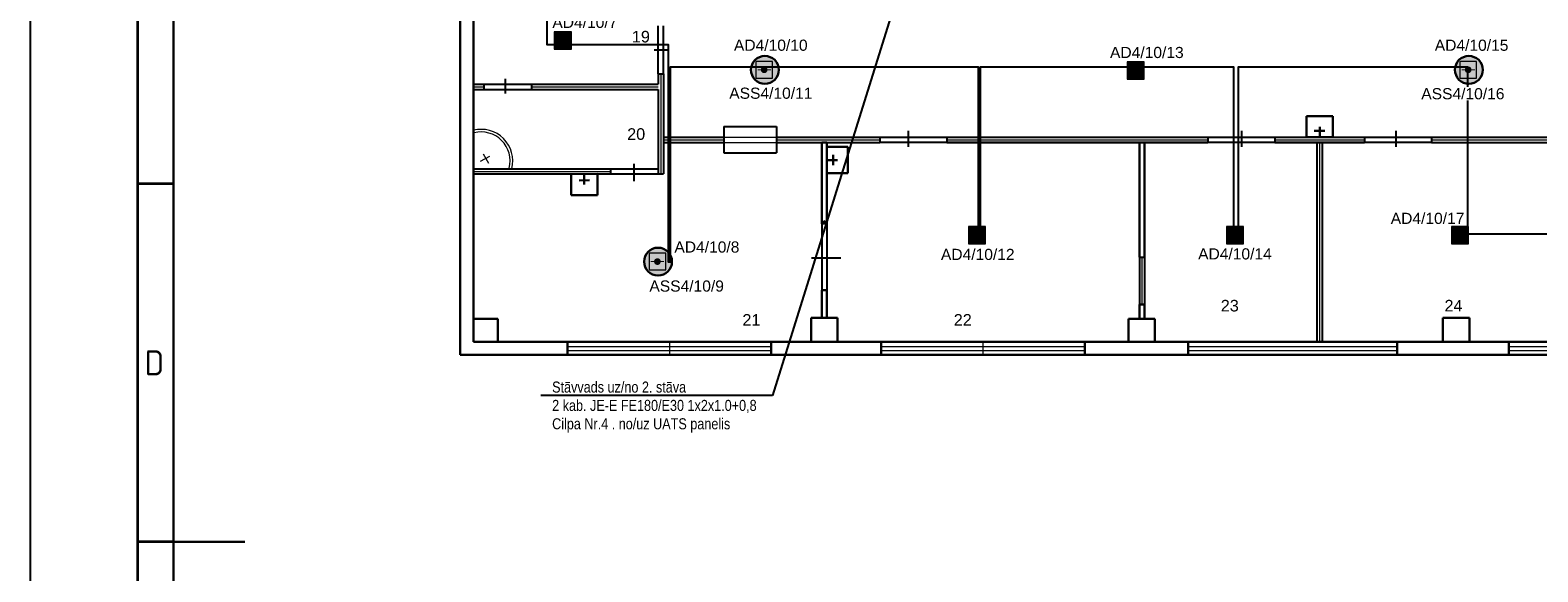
# Model space of a CAD drawing. Header units: millimetres. Extents: x -197461 to 862495, y -970068 to 63888.
# Tile 128 of 253: x -137994 to -109424, y -278788 to -268523. Entities that reach past the tile are written whole.
import ezdxf
from ezdxf import colors
from ezdxf.entities.mleader import LeaderData, LeaderLine
from ezdxf.math import Vec2, Vec3

# ---------------------------------------------------------------- set-up
doc = ezdxf.new("R2010")
doc.units = ezdxf.units.MM
doc.layers.get('0').update_dxf_attribs({"linetype": 'CONTINUOUS'})
for name, color, linetype, lineweight in [('1_eksplikacija', 8, 'CONTINUOUS', 15), ('1_ESOSAS_SIENAS', 7, 'CONTINUOUS', 30), ('1_PROJ_SIENAS', 6, 'CONTINUOUS', 25), ('1_sanehnika', 8, 'CONTINUOUS', 15)]:
    doc.layers.add(name, color=color, linetype=linetype, lineweight=lineweight)
doc.layers.add('Rasējuma lapa', color=7, linetype='CONTINUOUS')
doc.layers.add('UAS', color=240, linetype='CONTINUOUS')
doc.styles.add('ARIAL', font='arialbd.ttf')
doc.styles.add('ISO', font='iso')
doc.styles.add('PBL', font='arial.ttf')
doc.linetypes.add('BATTING', pattern='A,0.00254,-2.54,[134,ltypeshp.shx,S=2.54,R=0,X=-2.54,Y=0],-5.08,[134,ltypeshp.shx,S=2.54,R=180,X=2.54,Y=0],-2.54', length=10.16254)

# ---------------------------------------------------------------- blocks, each defined once
blk = doc.blocks.new('A2_L')
at = {"layer": 'Rasējuma lapa'}
blk.add_line((-594, 420), (-594, 0), dxfattribs=at)
at = {"layer": 'Rasējuma lapa', "lineweight": 35}
for p, q in [((-579, 415), (-579, 5)), ((-574, 260), (-579, 260)), ((-574, 210), (-579, 210))]:
    blk.add_line(p, q, dxfattribs=at)
at = {"layer": 'Rasējuma lapa', "lineweight": 30}
for p, q in [((-574, 410), (-574, 10)), ((-574, 210), (-564, 210))]:
    blk.add_line(p, q, dxfattribs=at)
at = {"layer": 'Rasējuma lapa', "style": 'ISO'}
blk.add_text('D', height=3.5, dxfattribs=at).set_placement((-578, 233.25))
blk = doc.blocks.new('*U1293')
at = {"layer": 'Rasējuma lapa'}
blk.add_blockref('A2_L', (0, 0), dxfattribs=at)
blk = doc.blocks.new('izlietne')
at = {"layer": '1_ESOSAS_SIENAS', "color": 0}
for p, q in [((-250.4, -398.68), (-250.4, 0)), ((250.5, 0), (-250.4, 0)), ((-250.4, 0), (-250.4, -398.68)), ((0, -197.63), (0, 0)), ((250.5, -398.68), (250.5, 0)), ((250.5, -398.68), (250.5, 0)), ((102.4, -120.05), (-98.7, -120.05)), ((-250.4, -398.68), (250.5, -398.68))]:
    blk.add_line(p, q, dxfattribs=at)
blk = doc.blocks.new('AD-proj')
at = {"lineweight": 5}
blk.add_lwpolyline([(-250, -250), (250, -250), (250, 250), (-250, 250)], close=True, dxfattribs=at)
at = {"const_width": 30}
blk.add_lwpolyline([(-200, 0), (200, 0)], dxfattribs=at)
at = {"const_width": 100}
blk.add_lwpolyline([(-50, 0, 1), (50, 0, 1)], format="xyb", close=True, dxfattribs=at)

msp = doc.modelspace()

# ---------------------------------------------------------------- hatches: boundary and pattern name
at = {"layer": 'UAS', "lineweight": 50, "true_color": 0xffffff}
h = msp.add_hatch(color=7, dxfattribs=at)
h.dxf.hatch_style = 1
h.paths.add_polyline_path([(-127934.38509, -268720.38505), (-127868.91415, -268720.38505, 1)], flags=16)
h.paths.add_polyline_path([(-127737.97227, -268884.0624), (-127737.97227, -268556.70771), (-128065.32696, -268556.70771), (-128065.32696, -268884.0624)])
at = {"layer": 'UAS', "lineweight": 50, "true_color": 0xc7c8ca}
h = msp.add_hatch(color=9, dxfattribs=at)
h.dxf.hatch_style = 1
h.paths.add_polyline_path([(-124052.90506, -269274.00906, -1), (-124115.99199, -269274.00906, -1)], flags=0)
h.paths.add_polyline_path([(-124242.16586, -269116.29173), (-124242.16586, -269431.7264), (-123926.73119, -269431.7264), (-123926.73119, -269116.29173)], flags=16)
h.paths.add_polyline_path([(-123807.86735, -269274.72624, 1), (-124335.91466, -269274.72624, 1)])
h.paths.add_polyline_path([(-123926.73119, -269431.7264), (-124242.16586, -269431.7264), (-124242.16586, -269116.29173), (-123926.73119, -269116.29173)], flags=16)
h = msp.add_hatch(color=9, dxfattribs=at)
h.dxf.hatch_style = 1
h.paths.add_polyline_path([(-110713.09801, -269274.00906, -1), (-110776.18494, -269274.00906, -1)], flags=0)
h.paths.add_polyline_path([(-110902.35881, -269116.29173), (-110902.35881, -269431.7264), (-110586.92414, -269431.7264), (-110586.92414, -269116.29173)], flags=16)
h.paths.add_polyline_path([(-110468.0603, -269274.72624, 1), (-110996.10761, -269274.72624, 1)])
h.paths.add_polyline_path([(-110586.92414, -269431.7264), (-110902.35881, -269431.7264), (-110902.35881, -269116.29173), (-110586.92414, -269116.29173)], flags=16)
at = {"layer": 'UAS', "lineweight": 50, "true_color": 0xffffff}
h = msp.add_hatch(color=7, dxfattribs=at)
h.dxf.hatch_style = 1
h.paths.add_polyline_path([(-117078.21828, -269286.58461), (-117012.74734, -269286.58461, 1)], flags=16)
h.paths.add_polyline_path([(-116881.80546, -269450.26196), (-116881.80546, -269122.90726), (-117209.16016, -269122.90726), (-117209.16016, -269450.26196)])
h = msp.add_hatch(color=7, dxfattribs=at)
h.dxf.hatch_style = 1
h.paths.add_polyline_path([(-120084.68493, -272409.55511), (-120019.21399, -272409.55511, 1)], flags=16)
h.paths.add_polyline_path([(-119888.27211, -272573.23245), (-119888.27211, -272245.87776), (-120215.6268, -272245.87776), (-120215.6268, -272573.23245)])
h = msp.add_hatch(color=7, dxfattribs=at)
h.dxf.hatch_style = 1
h.paths.add_polyline_path([(-115195.78543, -272409.55511), (-115130.31449, -272409.55511, 1)], flags=16)
h.paths.add_polyline_path([(-114999.37261, -272573.23245), (-114999.37261, -272245.87776), (-115326.72731, -272245.87776), (-115326.72731, -272573.23245)])
h = msp.add_hatch(color=7, dxfattribs=at)
h.dxf.hatch_style = 1
h.paths.add_polyline_path([(-110932.70632, -272409.55511), (-110867.23538, -272409.55511, 1)], flags=16)
h.paths.add_polyline_path([(-110736.2935, -272573.23245), (-110736.2935, -272245.87776), (-111063.6482, -272245.87776), (-111063.6482, -272573.23245)])
at = {"layer": 'UAS', "lineweight": 50, "true_color": 0xc7c8ca}
h = msp.add_hatch(color=9, dxfattribs=at)
h.dxf.hatch_style = 1
h.paths.add_polyline_path([(-126076.8779, -272908.88448, -1), (-126139.96484, -272908.88448, -1)], flags=0)
h.paths.add_polyline_path([(-126266.1387, -272751.16715), (-126266.1387, -273066.60182), (-125950.70404, -273066.60182), (-125950.70404, -272751.16715)], flags=16)
h.paths.add_polyline_path([(-125831.8402, -272909.60166, 1), (-126359.8875, -272909.60166, 1)])
h.paths.add_polyline_path([(-125950.70404, -273066.60182), (-126266.1387, -273066.60182), (-126266.1387, -272751.16715), (-125950.70404, -272751.16715)], flags=16)

# ---------------------------------------------------------------- linework, layer by layer
at = {"color": 18, "true_color": 0x000000}
for p, q in [((-126096.03445, -269347.75178), (-126096.03445, -268438.42652)), ((-125993.03511, -269347.75178), (-125993.03511, -268438.42652)), ((-129394.93427, -269547.92937), (-128492.55714, -269547.92937)), ((-129394.23711, -269649.53175), (-128493.62692, -269649.53175)), ((-128989.11518, -269722.36811), (-128989.11518, -269448.29597)), ((-121894.67336, -270549.7755), (-111438.09452, -270549.7755)), ((-121358.85801, -270432.98461), (-121358.85801, -270735.55955)), ((-115040.31893, -270432.98461), (-115040.31893, -270735.55955)), ((-112116.0944, -270432.98461), (-112116.0944, -270735.55955)), ((-121894.67336, -270648.35071), (-111438.09452, -270648.35071)), ((-126553.43134, -271055.12349), (-126553.43134, -271386.1591)), ((-126995.10608, -271150.59256), (-126094.38771, -271150.59256)), ((-126995.10608, -271246.05637), (-126094.38771, -271246.05637)), ((-122992.71198, -272182.82095), (-122992.71198, -273454.77494)), ((-122894.71295, -272182.82095), (-122894.71295, -273454.77494)), ((-123190.64525, -272835.73168), (-122629.16721, -272835.73168))]:
    msp.add_line(p, q, dxfattribs=at)
msp.add_lwpolyline([(-126170.63054, -268893.81304), (-125920.93917, -268893.81304)], dxfattribs=at)
at = {"layer": '1_eksplikacija'}
for p, q in [((-129292.19182, -270916.09762), (-129463.32685, -271014.94304)), ((-129410.58693, -270866.22766), (-129310.00598, -271040.3675))]:
    msp.add_line(p, q, dxfattribs=at)
for radius in [600, 550]:
    msp.add_arc((-129448.12741, -271002.24605), radius, 345.874822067, 104.1202536, dxfattribs=at)
at = {"layer": '1_ESOSAS_SIENAS', "color": 0}
for p, q in [((-129844.89211, -258791.67076), (-129844.89211, -274673.72076)), ((-129594.50211, -265998.97076), (-129594.50211, -268927.07076)), ((-129594.50211, -268852.87076), (-129594.50211, -272352.58076)), ((-122993.96211, -270648.67076), (-122993.96211, -272183.63076)), ((-122993.96211, -270648.67076), (-122895.16211, -270648.67076)), ((-122895.16211, -270648.67076), (-122895.16211, -272183.63076)), ((-116975.66211, -270648.67076), (-116876.86211, -270648.67076)), ((-116975.56211, -270648.67076), (-116975.56211, -272825.23076)), ((-116876.86211, -270648.67076), (-116876.86211, -272825.23076)), ((-129594.50211, -272186.63076), (-129594.50211, -274426.77076)), ((-122993.96211, -273453.21076), (-122895.16211, -273453.21076)), ((-122993.96211, -273453.21076), (-122993.96211, -273975.36076)), ((-122895.16211, -273453.21076), (-122895.16211, -273975.36076)), ((-123195.02211, -273975.36076), (-123195.02211, -274426.77076)), ((-123195.02211, -273975.36076), (-122694.06211, -273975.36076)), ((-122694.06211, -273975.36076), (-122694.06211, -274426.77076)), ((-116975.56211, -273724.81076), (-116975.56211, -273993.00076)), ((-116975.56211, -273724.81076), (-116876.86211, -273724.81076)), ((-116876.86211, -273724.81076), (-116876.86211, -273993.00076)), ((-111221.86211, -273975.36076), (-111221.86211, -274426.77076)), ((-111221.86211, -273975.36076), (-110720.86211, -273975.36076)), ((-110720.86211, -273975.36076), (-110720.86211, -274426.77076)), ((-129594.50211, -273996.42076), (-129132.30211, -273996.42076)), ((-129132.30211, -273996.42076), (-129132.30211, -274426.77076)), ((-117180.16211, -273993.00076), (-117180.16211, -274426.77076)), ((-117180.16211, -273993.00076), (-116682.86211, -273993.00076)), ((-116682.86211, -273993.00076), (-116682.86211, -274426.77076)), ((-129594.50211, -274426.77076), (-128190.42211, -274426.77076)), ((-128391.47211, -274426.77076), (-63423.96211, -274426.77076)), ((-127809.39211, -274426.77076), (-127809.39211, -274673.72076)), ((-123950.07211, -274426.77076), (-123950.07211, -274673.72076)), ((-121868.66211, -274426.77076), (-121868.66211, -274673.72076)), ((-118009.16211, -274426.77076), (-118009.16211, -274673.72076)), ((-116047.86211, -274426.77076), (-116047.86211, -274673.72076)), ((-112089.56211, -274426.77076), (-112089.56211, -274673.72076)), ((-109972.86211, -274426.77076), (-109972.86211, -274673.72076)), ((-129844.89211, -274673.72076), (-63173.46211, -274673.72076))]:
    msp.add_line(p, q, dxfattribs=at)
at = {"layer": '1_ESOSAS_SIENAS', "color": 18, "true_color": 0x000000}
msp.add_line((-122993.96211, -272183.63076), (-122895.16211, -272183.63076), dxfattribs=at)
at = {"layer": '1_ESOSAS_SIENAS', "color": 0, "lineweight": 5}
for p, q in [((-127809.39211, -274514.97076), (-125879.73211, -274514.97076)), ((-125879.73211, -274426.77076), (-125879.73211, -274673.72076)), ((-125879.73211, -274426.77076), (-125879.73211, -274673.72076)), ((-125879.73211, -274514.97076), (-123950.07211, -274514.97076)), ((-121868.66211, -274514.97076), (-119938.86211, -274514.97076)), ((-119938.86211, -274426.77076), (-119938.86211, -274673.72076)), ((-119938.86211, -274426.77076), (-119938.86211, -274673.72076)), ((-119938.86211, -274514.97076), (-118009.16211, -274514.97076)), ((-116047.86211, -274514.97076), (-112089.56211, -274514.97076)), ((-109972.86211, -274514.97076), (-106014.76211, -274514.97076)), ((-127809.39211, -274596.14076), (-125879.73211, -274596.14076)), ((-125879.73211, -274596.14076), (-123950.07211, -274596.14076)), ((-121868.66211, -274596.14076), (-119938.86211, -274596.14076)), ((-119938.86211, -274596.14076), (-118009.16211, -274596.14076)), ((-116047.86211, -274596.14076), (-112089.56211, -274596.14076)), ((-109972.86211, -274596.14076), (-106014.76211, -274596.14076))]:
    msp.add_line(p, q, dxfattribs=at)
at = {"layer": '1_PROJ_SIENAS', "color": 18, "linetype": 'ByBlock', "true_color": 0x000000}
for p, q in [((-126094.50211, -269348.67076), (-126094.50211, -269548.67076)), ((-126094.50211, -269348.67076), (-125994.50211, -269348.67076)), ((-125994.50211, -269348.67076), (-125994.50211, -271248.67076)), ((-129594.50211, -269548.67076), (-129394.50211, -269548.67076)), ((-129594.50211, -269648.67076), (-129394.50211, -269648.67076)), ((-129394.50211, -269548.67076), (-129394.50211, -269648.67076)), ((-128494.50211, -269548.67076), (-128494.50211, -269648.67076)), ((-128494.50211, -269548.67076), (-126094.50211, -269548.67076)), ((-128494.50211, -269648.67076), (-126094.50211, -269648.67076)), ((-126094.50211, -269648.67076), (-126094.50211, -271248.67076)), ((-125994.50211, -270548.67076), (-124849.12211, -270548.67076)), ((-124849.12211, -270348.67076), (-123849.12211, -270348.67076)), ((-124849.12211, -270348.67076), (-124849.12211, -270848.67076)), ((-123849.12211, -270348.67076), (-123849.12211, -270848.67076)), ((-123849.12211, -270548.67076), (-121895.16211, -270548.67076)), ((-120625.16211, -270548.67076), (-115676.86211, -270548.67076)), ((-120625.16211, -270548.67076), (-120625.16211, -270648.67076)), ((-114406.86211, -270548.67076), (-112709.36211, -270548.67076)), ((-111439.36211, -270548.67076), (-107909.36211, -270548.67076)), ((-125994.50211, -270648.67076), (-124849.12211, -270648.67076)), ((-123849.12211, -270648.67076), (-121895.16211, -270648.67076)), ((-120625.16211, -270648.67076), (-115676.86211, -270648.67076)), ((-114406.86211, -270648.67076), (-112709.36211, -270648.67076)), ((-113609.36211, -270648.67076), (-113609.36211, -274426.77076)), ((-113509.36211, -270648.67076), (-113509.36211, -274426.77076)), ((-111439.36211, -270648.67076), (-107909.36211, -270648.67076)), ((-124849.12211, -270848.67076), (-123849.12211, -270848.67076)), ((-129594.50211, -271148.67076), (-126994.50211, -271148.67076)), ((-129594.50211, -271248.67076), (-126994.50211, -271248.67076)), ((-126994.50211, -271148.67076), (-126994.50211, -271248.67076)), ((-126094.50211, -271248.67076), (-125994.50211, -271248.67076)), ((-122997.56211, -272183.63076), (-122965.38126, -272127.89188)), ((-122997.56211, -272183.63076), (-122895.16211, -272183.63076)), ((-122964.06319, -272183.63076), (-122931.88233, -272127.89188)), ((-122924.88657, -272183.63076), (-122892.70571, -272127.89188)), ((-116975.56211, -272825.23076), (-116975.56211, -273724.81076)), ((-116876.86211, -272825.23076), (-116876.86211, -273724.81076))]:
    msp.add_line(p, q, dxfattribs=at)
at = {"layer": '1_PROJ_SIENAS', "color": 8, "linetype": 'BATTING', "lineweight": 0, "ltscale": 3}
msp.add_line((-126044.50211, -269348.67076), (-126044.50211, -271248.67076), dxfattribs=at)
at = {"layer": '1_PROJ_SIENAS', "linetype": 'ByBlock'}
for p, q in [((-129594.50211, -269548.67076), (-129594.50211, -269648.67076)), ((-121895.16211, -270548.67076), (-121895.16211, -270648.67076)), ((-115676.86211, -270548.67076), (-115676.86211, -270648.67076)), ((-114406.86211, -270548.67076), (-114406.86211, -270648.67076)), ((-112709.36211, -270548.67076), (-112709.36211, -270648.67076)), ((-111439.36211, -270548.67076), (-111439.36211, -270648.67076)), ((-129594.50211, -271148.67076), (-129594.50211, -271248.67076)), ((-116975.56211, -272825.23076), (-116876.86211, -272825.23076)), ((-116975.56211, -273724.81076), (-116875.56211, -273724.81076)), ((-113509.36211, -274426.77076), (-113609.36211, -274426.77076))]:
    msp.add_line(p, q, dxfattribs=at)
at = {"layer": '1_PROJ_SIENAS', "color": 18, "linetype": 'BATTING', "lineweight": 0, "ltscale": 3, "true_color": 0x000000}
for p, q in [((-129594.50211, -269598.67076), (-129394.50211, -269598.67076)), ((-128494.50211, -269598.67076), (-126094.50211, -269598.67076)), ((-125994.50211, -270598.67076), (-124849.12211, -270598.67076)), ((-123849.12211, -270598.67076), (-121895.16211, -270598.67076)), ((-120625.16211, -270598.67076), (-115676.86211, -270598.67076)), ((-114406.86211, -270598.67076), (-112709.36211, -270598.67076)), ((-113559.36211, -270648.67076), (-113559.36211, -274426.77076)), ((-111439.36211, -270598.67076), (-107909.36211, -270598.67076)), ((-129594.50211, -271198.67076), (-126994.50211, -271198.67076)), ((-116925.56211, -272825.23076), (-116925.56211, -273724.81076))]:
    msp.add_line(p, q, dxfattribs=at)
at = {"layer": '1_PROJ_SIENAS', "color": 18, "linetype": 'ByBlock', "lineweight": 0, "true_color": 0x000000}
for p, q in [((-124849.12211, -270548.67076), (-123849.12211, -270548.67076)), ((-124849.12211, -270648.67076), (-123849.12211, -270648.67076))]:
    msp.add_line(p, q, dxfattribs=at)
at = {"layer": 'UAS', "color": 1}
msp.add_lwpolyline([(-128202.33187, -262195.01361), (-128202.33187, -268791.74869), (-125902.14126, -268791.74869), (-125902.14126, -272914.61599), (-125858.9558, -272914.61599), (-125858.9558, -269218.11242), (-120028.68691, -269218.11242), (-120028.68691, -272292.94648), (-119986.89727, -272292.94648), (-119986.89727, -269217.08386), (-115190.31227, -269217.08386), (-115190.31227, -272394.3891), (-115093.69722, -272394.3891), (-115093.69722, -269217.26537), (-110756.95614, -269217.26537), (-110756.95614, -272382.12886), (-106414.27979, -272382.12886)], dxfattribs=at)
at = {"layer": 'UAS', "color": 1, "lineweight": 30}
for centre in [(-124071.89101, -269274.72624), (-110732.08396, -269274.72624), (-126095.86385, -272909.60166)]:
    msp.add_circle(centre, 264.02365, dxfattribs=at)

# ---------------------------------------------------------------- block references
at = {"layer": '1_sanehnika', "linetype": 'ByBlock'}
for p, rotation in [((-113558.12968, -270549.85576), 180.0101832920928), ((-122895.16211, -270985.18056), 90.01018329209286), ((-127494.50211, -271248.67076), 0.01018329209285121)]:
    msp.add_blockref('izlietne', p, dxfattribs=dict(at, rotation=rotation))
at = {"layer": 'Rasējuma lapa', "xscale": 135.6730224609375, "yscale": 135.6730224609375, "zscale": 135.6730224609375}
msp.add_blockref('*U1293', (-57403.98768, -306710.00039), dxfattribs=at)
at = {"layer": 'UAS'}
for p, xscale, yscale, zscale in [((-127901.64962, -268720.38505), 0.6547093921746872, 0.6547093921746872, 0.6547093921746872), ((-124084.44853, -269274.00906), 0.6308693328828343, 0.6308693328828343, 0.6308693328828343), ((-110744.64148, -269274.00906), 0.6308693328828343, 0.6308693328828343, 0.6308693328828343), ((-117045.48281, -269286.58461), 0.6547093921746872, 0.6547093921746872, 0.6547093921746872), ((-120051.94946, -272409.55511), 0.6547093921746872, 0.6547093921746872, 0.6547093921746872), ((-115163.04996, -272409.55511), 0.6547093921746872, 0.6547093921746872, 0.6547093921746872), ((-110899.97085, -272409.55511), 0.6547093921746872, 0.6547093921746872, 0.6547093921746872), ((-126108.42137, -272908.88448), 0.6308693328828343, 0.6308693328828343, 0.6308693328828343)]:
    msp.add_blockref('AD-proj', p, dxfattribs=dict(at, xscale=xscale, yscale=yscale, zscale=zscale))

# ---------------------------------------------------------------- texts
at = {"layer": '1_eksplikacija', "linetype": 'ByBlock', "style": 'PBL'}
for s, p in [('19', (-126591.42745, -268755.60124)), ('20', (-126681.13225, -270601.63664)), ('23', (-115432.95541, -273854.2375)), ('24', (-111193.37463, -273854.2375)), ('21', (-124497.62425, -274123.68203)), ('22', (-120492.80743, -274123.68203))]:
    msp.add_text(s, height=220, dxfattribs=at).set_placement(p)

# ---------------------------------------------------------------- next in the draw order: texts
at = {"layer": 'UAS', "color": 251, "linetype": 'Continuous', "lineweight": 20, "true_color": 0x636466, "char_height": 211.4384766, "width": 1051.7117129, "attachment_point": 5, "style": 'ARIAL', "bg_fill": 3, "box_fill_scale": 1.1, "bg_fill_color": 256, "bg_fill_transparency": 0}
for s, insert in [('\\A1;{\\fArial|b0|i0|c186|p34;\\C1;AD4/10/7}', (-127482.59687, -268376.47208)), ('\\A1;{\\fArial|b0|i0|c186|p34;\\C1;AD4/10/10}', (-123959.71617, -268809.3317)), ('\\A1;{\\fArial|b0|i0|c186|p34;\\C1;AD4/10/13}', (-116833.53124, -268946.94451)), ('\\A1;{\\fArial|b0|i0|c186|p34;\\C1;AD4/10/15}', (-110679.67478, -268809.89824)), ('\\A1;{\\fArial|b0|i0|c186|p34;\\C1;ASS4/10/11}', (-123958.35676, -269718.93809)), ('\\A1;{\\fArial|b0|i0|c186|p34;\\C1;ASS4/10/16}', (-110845.10984, -269728.73418)), ('\\A1;{\\fArial|b0|i0|c186|p34;\\C1;AD4/10/17}', (-111513.91414, -272090.81323)), ('\\A1;{\\fArial|b0|i0|c186|p34;\\C1;AD4/10/8}', (-125170.08664, -272633.78949)), ('\\A1;{\\fArial|b0|i0|c186|p34;\\C1;AD4/10/12}', (-120037.40023, -272774.06996)), ('\\A1;{\\fArial|b0|i0|c186|p34;\\C1;AD4/10/14}', (-115164.00869, -272763.91634)), ('\\A1;{\\fArial|b0|i0|c186|p34;\\C1;ASS4/10/9}', (-125553.828, -273373.40262))]:
    msp.add_mtext(s, dxfattribs=dict(at, insert=insert))

# ---------------------------------------------------------------- next in the draw order: leaders
at = {"layer": 'UAS', "color": 18, "true_color": 0x000000}
ml = msp.add_multileader_mtext('Standard', dxfattribs=at)
ml.set_content('\\A1;{\\fArial Narrow|b0|i0|c186|p34;\\C256;\\c0;Stāvvads uz/no 2. stāva\\P2 kab. JE-E FE180/E30 1x2x1.0+0,8 \\PCilpa Nr.4 . no/uz UATS panelis }', color=(41, 19, 236))
ml.set_leader_properties()
ml.build(insert=Vec2(0, 0))
ml.multileader.update_dxf_attribs({"text_right_attachment_type": 6, "dogleg_length": 0.36, "arrow_head_size": 166.99834})
ctx = ml.context
ctx.base_point, ctx.char_height, ctx.arrow_head_size, ctx.landing_gap_size, ctx.plane_origin = Vec3(-128186.31875, -275315.37423), 208.7479219, 166.99834, 83.49917, Vec3(-131336.40052, -313364.3542)
ctx.right_attachment = 6
notes = []
notes.append((ctx, [(1, (1, 1, 0), (-123925.21102, -275448.72513), (-1, 0), 235.97506, [(0, [(-120781.75021, -265372.33535)], 0, [])])]))
ctx.mtext.insert, ctx.mtext.width, ctx.mtext.flow_direction = Vec3(-128102.81959, -275182.02332), 4031.2189715, 5
for ctx, leaders in notes:
    for number, flags, end, landing, length, lines in leaders:
        leader = LeaderData()
        leader.index, (leader.has_last_leader_line, leader.has_dogleg_vector, leader.attachment_direction) = number, flags
        leader.last_leader_point, leader.dogleg_vector, leader.dogleg_length = Vec3(end), Vec3(landing), length
        for number, points, colour, breaks in lines:
            line = LeaderLine()
            line.index, line.vertices, line.color, line.breaks = number, Vec3.list(points), colors.encode_raw_color(colour), breaks
            leader.lines.append(line)
        ctx.leaders.append(leader)

doc.saveas('drawing.dxf')
